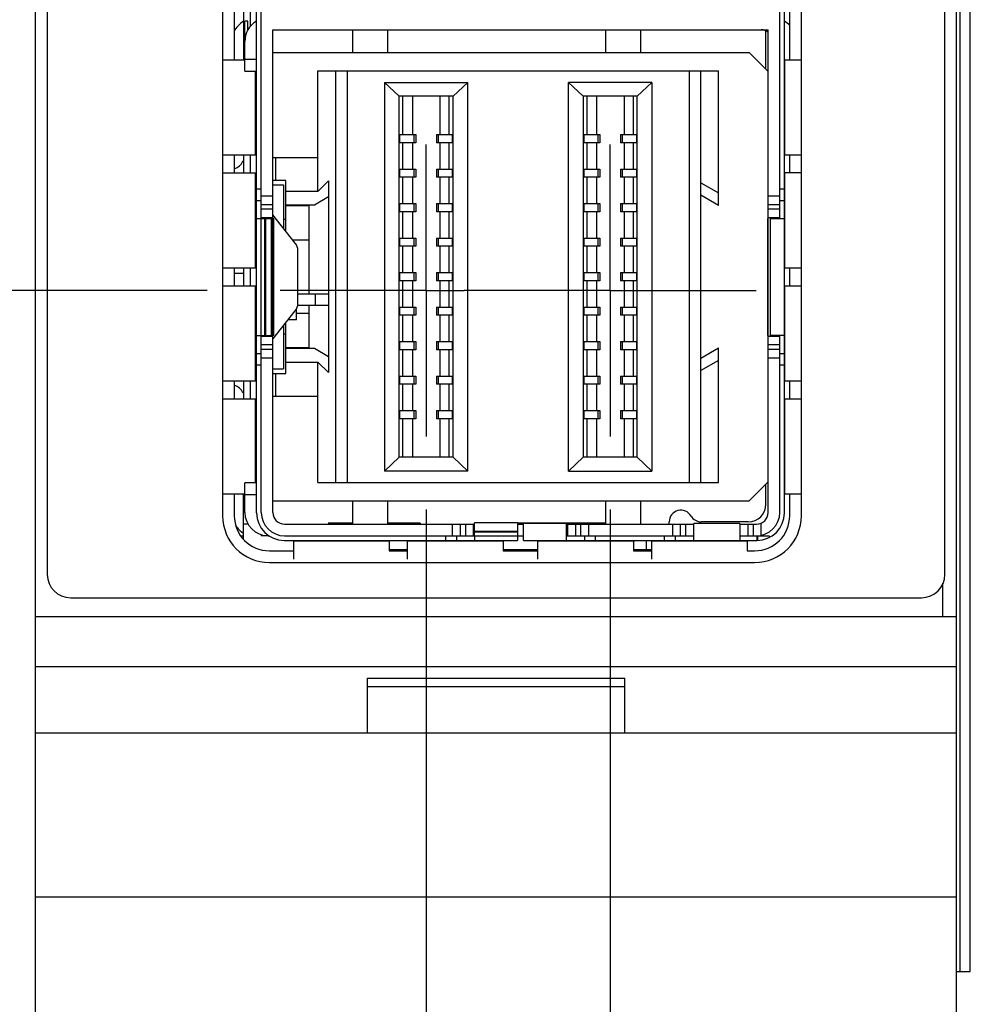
# Model space of a CAD drawing. Header units: inches. Extents: x 0.2 to 16.8, y 0.2 to 10.8.
# Tile 4 of 26: x 4.4 to 5.2, y 3.9 to 4.7. Entities that reach past the tile are written whole.
import ezdxf

# ---------------------------------------------------------------- set-up
doc = ezdxf.new("R2010")
doc.units = ezdxf.units.IN
doc.header["$LTSCALE"] = 0.935
doc.header["$MEASUREMENT"] = 0
doc.linetypes.add('CENTER', pattern=[0.6, 0.375, -0.075, 0.075, -0.075])
doc.layers.get('0').update_dxf_attribs({"linetype": 'CONTINUOUS'})
doc.layers.add('DEFAULT_1', color=7, linetype='CENTER')
doc.layers.add('DIMENSIONS', color=7, linetype='CONTINUOUS')
doc.styles.get("Standard").update_dxf_attribs({"font": 'txt', "width": 0.8})
doc.dimstyles.new('DIMSTYLE_1', dxfattribs={"dimtxt": 0.125, "dimasz": 0.18, "dimexe": 0.125, "dimexo": 0.0625, "dimgap": 0.09, "dimtad": 0, "dimtih": 1, "dimtoh": 1, "dimzin": 4, "dimdsep": 46, "dimtxsty": 'STANDARD', "dimblk": '_FILLED', "dimblk1": '_FILLED', "dimblk2": '_FILLED', "dimcen": 0.09, "dimadec": 0, "dimazin": 0, "dimtp": 0.005, "dimtm": 0.005, "dimtfac": 1, "dimtofl": 0, "dimtmove": 0, "dimatfit": 3, "dimldrblk": '_FILLED', "dimfxl": 1, "dimtolj": 1, "dimtzin": 4, "dimarcsym": 0})

# ---------------------------------------------------------------- blocks, each defined once
blk = doc.blocks.new('*D6')
at = {"layer": 'DIMENSIONS', "color": 2, "linetype": 'CONTINUOUS'}
blk.add_line((4.45069, 7.18973), (3.95769, 7.18973), dxfattribs=at)
at = {"layer": 'DIMENSIONS', "color": 2, "linetype": 'CONTINUOUS', "insert": (3.89519, 7.25223), "char_height": 0.125, "width": 1.125, "attachment_point": 3, "line_spacing_factor": 0.9}
blk.add_mtext('3.77{\\Ftxt.shx;\\W1.000000;\\H0.125000; }[95.8]', dxfattribs=at)
blk = doc.blocks.new('_FILLED')
at = {"color": 0, "linetype": 'BYBLOCK'}
blk.add_solid([(0, 0), (-1, 0.1736), (-1, -0.1736)], dxfattribs=at)
blk = doc.blocks.new('*D8')
at = {"layer": 'DIMENSIONS', "color": 2, "linetype": 'CONTINUOUS'}
blk.add_line((4.50048, 6.07851), (3.95769, 6.07851), dxfattribs=at)
at = {"layer": 'DIMENSIONS', "color": 2, "linetype": 'CONTINUOUS', "insert": (3.89519, 6.14101), "char_height": 0.125, "width": 1.125, "attachment_point": 3, "line_spacing_factor": 0.9}
blk.add_mtext('2.66{\\Ftxt.shx;\\W1.000000;\\H0.125000; }[67.6]', dxfattribs=at)
blk = doc.blocks.new('*D9')
at = {"layer": 'DIMENSIONS', "color": 2, "linetype": 'CONTINUOUS'}
blk.add_line((4.38319, 8.23874), (3.95769, 8.23874), dxfattribs=at)
at = {"layer": 'DIMENSIONS', "color": 2, "linetype": 'CONTINUOUS', "insert": (3.89519, 8.30124), "char_height": 0.125, "width": 1.225, "attachment_point": 3, "line_spacing_factor": 0.9}
blk.add_mtext('4.82{\\Ftxt.shx;\\W1.000000;\\H0.125000; }[122.5]', dxfattribs=at)
blk = doc.blocks.new('*D10')
at = {"layer": 'DIMENSIONS', "color": 2, "linetype": 'CONTINUOUS'}
blk.add_line((4.54183, 4.5037), (3.95769, 4.5037), dxfattribs=at)
at = {"layer": 'DIMENSIONS', "color": 2, "linetype": 'CONTINUOUS', "insert": (3.89519, 4.5662), "char_height": 0.125, "width": 1.425, "attachment_point": 3, "line_spacing_factor": 0.9}
blk.add_mtext('2X 1.09{\\Ftxt.shx;\\W1.000000;\\H0.125000; }[27.6]', dxfattribs=at)
blk = doc.blocks.new('*D11')
at = {"layer": 'DIMENSIONS', "color": 2, "linetype": 'CONTINUOUS'}
blk.add_line((4.54183, 4.96039), (3.95769, 4.96039), dxfattribs=at)
at = {"layer": 'DIMENSIONS', "color": 2, "linetype": 'CONTINUOUS', "insert": (3.89519, 5.02289), "char_height": 0.125, "width": 1.425, "attachment_point": 3, "line_spacing_factor": 0.9}
blk.add_mtext('2X 1.54{\\Ftxt.shx;\\W1.000000;\\H0.125000; }[39.2]', dxfattribs=at)
blk = doc.blocks.new('*D16')
at = {"layer": 'DIMENSIONS', "color": 2, "linetype": 'CONTINUOUS'}
blk.add_line((4.72933, 4.3162), (4.72933, 2.78533), dxfattribs=at)
at = {"layer": 'DIMENSIONS', "color": 2, "linetype": 'CONTINUOUS', "insert": (4.66683, 2.72283), "char_height": 0.125, "width": 1.025, "attachment_point": 3, "rotation": 90, "line_spacing_factor": 0.9}
blk.add_mtext('2X .04{\\Ftxt.shx;\\W1.000000;\\H0.125000; }[1]', dxfattribs=at)
blk = doc.blocks.new('*D17')
at = {"layer": 'DIMENSIONS', "color": 2, "linetype": 'CONTINUOUS'}
blk.add_line((4.88681, 4.3162), (4.88681, 2.78533), dxfattribs=at)
at = {"layer": 'DIMENSIONS', "color": 2, "linetype": 'CONTINUOUS', "insert": (4.82431, 2.72283), "char_height": 0.125, "width": 1.025, "attachment_point": 3, "rotation": 90, "line_spacing_factor": 0.9}
blk.add_mtext('2X .20{\\Ftxt.shx;\\W1.000000;\\H0.125000; }[5]', dxfattribs=at)

msp = doc.modelspace()

# ---------------------------------------------------------------- linework, layer by layer
at = {"color": 7, "linetype": 'CONTINUOUS'}
for p, q in [((4.39519, 3.22283), (4.39519, 8.36074)), ((5.18319, 3.22283), (5.18319, 8.36074)), ((4.40519, 8.33074), (4.40519, 4.26074)), ((5.17319, 4.26074), (5.17319, 8.33074)), ((5.19491, 3.92074), (5.19491, 7.92074)), ((4.55519, 5.15253), (4.55519, 4.31093)), ((4.58427, 4.31342), (4.58427, 5.15019)), ((4.58821, 4.31373), (4.58821, 5.14988)), ((5.03588, 4.31342), (5.03588, 5.15019)), ((5.05039, 4.31093), (5.05039, 5.15253)), ((5.03194, 4.56527), (5.03194, 4.89834)), ((4.56519, 4.76245), (4.56519, 4.70116)), ((4.57315, 4.76245), (4.57315, 4.70144)), ((5.04039, 4.70116), (5.04039, 4.76245)), ((4.57689, 4.73413), (4.57421, 4.73413)), ((4.57421, 4.71681), (4.57421, 4.73413)), ((4.57689, 4.72681), (4.57689, 4.73413)), ((4.56583, 4.72681), (4.56519, 4.72681)), ((4.59821, 4.72681), (5.02194, 4.72681)), ((4.59821, 4.31373), (4.59821, 4.72681)), ((4.66665, 4.70744), (4.66665, 4.72681)), ((4.69618, 4.72681), (4.69618, 4.70744)), ((4.88319, 4.70744), (4.88319, 4.72681)), ((4.91272, 4.72681), (4.91272, 4.70744)), ((5.01997, 4.69313), (5.01997, 4.72598)), ((5.02194, 4.31373), (5.02194, 4.72681)), ((4.57421, 4.69144), (4.57421, 4.71681)), ((4.59821, 4.70744), (5.00567, 4.70744)), ((5.02194, 4.69116), (5.00567, 4.70744)), ((4.55519, 4.70116), (4.57421, 4.70116)), ((5.03634, 4.70116), (5.05039, 4.70116)), ((4.57421, 4.69144), (4.58427, 4.69144)), ((4.63673, 4.69169), (4.9794, 4.69169)), ((4.63673, 4.58853), (4.63673, 4.69169)), ((4.65173, 4.69169), (4.65173, 4.33933)), ((4.66173, 4.69169), (4.66173, 4.33933)), ((4.9544, 4.69169), (4.9544, 4.33933)), ((4.9644, 4.33933), (4.9644, 4.69169)), ((4.9794, 4.57653), (4.9794, 4.69169)), ((4.69362, 4.68185), (4.76503, 4.68185)), ((4.69362, 4.68185), (4.70612, 4.67004)), ((4.69362, 4.68185), (4.69362, 4.34917)), ((4.75253, 4.67004), (4.76503, 4.68185)), ((4.76503, 4.34917), (4.76503, 4.68185)), ((4.92251, 4.68185), (4.8511, 4.68185)), ((4.8636, 4.67004), (4.8511, 4.68185)), ((4.8511, 4.34917), (4.8511, 4.68185)), ((4.92251, 4.68185), (4.91002, 4.67004)), ((4.92251, 4.68185), (4.92251, 4.34917)), ((4.75254, 4.67004), (4.70612, 4.67004)), ((4.70612, 4.36098), (4.70612, 4.67004)), ((4.7095, 4.63712), (4.7095, 4.67004)), ((4.71752, 4.67004), (4.71752, 4.63712)), ((4.74114, 4.67004), (4.74114, 4.63712)), ((4.74915, 4.63712), (4.74915, 4.67004)), ((4.75254, 4.36098), (4.75254, 4.67004)), ((4.91002, 4.67004), (4.8636, 4.67004)), ((4.8636, 4.67004), (4.8636, 4.36098)), ((4.86698, 4.63712), (4.86698, 4.67004)), ((4.875, 4.67004), (4.875, 4.63712)), ((4.89862, 4.67004), (4.89862, 4.63712)), ((4.90663, 4.63712), (4.90663, 4.67004)), ((4.91002, 4.36098), (4.91002, 4.67004)), ((4.70672, 4.63712), (4.72049, 4.63712)), ((4.70672, 4.63012), (4.70672, 4.63712)), ((4.72049, 4.63712), (4.72049, 4.63012)), ((4.73817, 4.63712), (4.75194, 4.63712)), ((4.73817, 4.63712), (4.73817, 4.63012)), ((4.75194, 4.63012), (4.75194, 4.63712)), ((4.8642, 4.63712), (4.87797, 4.63712)), ((4.8642, 4.63712), (4.8642, 4.63012)), ((4.87797, 4.63712), (4.87797, 4.63012)), ((4.89565, 4.63712), (4.90942, 4.63712)), ((4.89565, 4.63712), (4.89565, 4.63012)), ((4.90942, 4.63712), (4.90942, 4.63012)), ((4.72049, 4.63012), (4.70672, 4.63012)), ((4.7095, 4.60759), (4.7095, 4.63012)), ((4.71752, 4.63012), (4.71752, 4.60759)), ((4.75194, 4.63012), (4.73817, 4.63012)), ((4.74114, 4.63012), (4.74114, 4.60759)), ((4.74915, 4.60759), (4.74915, 4.63012)), ((4.87797, 4.63012), (4.8642, 4.63012)), ((4.86698, 4.60759), (4.86698, 4.63012)), ((4.875, 4.63012), (4.875, 4.60759)), ((4.90942, 4.63012), (4.89565, 4.63012)), ((4.89862, 4.63012), (4.89862, 4.60759)), ((4.90663, 4.60759), (4.90663, 4.63012)), ((4.58423, 4.61946), (4.55519, 4.61946)), ((4.56519, 4.61946), (4.56519, 4.60446)), ((4.57315, 4.61946), (4.57315, 4.60446)), ((5.05039, 4.61946), (5.03587, 4.61946)), ((5.04039, 4.60446), (5.04039, 4.61946)), ((4.59819, 4.61763), (4.63673, 4.61763)), ((4.60036, 4.61763), (4.60036, 4.59795)), ((4.55519, 4.60446), (4.58423, 4.60446)), ((4.70672, 4.60759), (4.72049, 4.60759)), ((4.70672, 4.60059), (4.70672, 4.60759)), ((4.72049, 4.60759), (4.72049, 4.60059)), ((4.73817, 4.60759), (4.75194, 4.60759)), ((4.73817, 4.60759), (4.73817, 4.60059)), ((4.75194, 4.60059), (4.75194, 4.60759)), ((4.8642, 4.60759), (4.87797, 4.60759)), ((4.8642, 4.60759), (4.8642, 4.60059)), ((4.87797, 4.60759), (4.87797, 4.60059)), ((4.89565, 4.60759), (4.90942, 4.60759)), ((4.89565, 4.60759), (4.89565, 4.60059)), ((4.90942, 4.60759), (4.90942, 4.60059)), ((5.05039, 4.60446), (5.03634, 4.60446)), ((4.60925, 4.59795), (4.59821, 4.59795)), ((4.59821, 4.59401), (4.60728, 4.59401)), ((4.60728, 4.59401), (4.60728, 4.55693)), ((4.60925, 4.55443), (4.60925, 4.59795)), ((4.63673, 4.58853), (4.64582, 4.59763)), ((4.64582, 4.59763), (4.64582, 4.50082)), ((4.72049, 4.60059), (4.70672, 4.60059)), ((4.7095, 4.57806), (4.7095, 4.60059)), ((4.71752, 4.60059), (4.71752, 4.57806)), ((4.75194, 4.60059), (4.73817, 4.60059)), ((4.74114, 4.60059), (4.74114, 4.57806)), ((4.74915, 4.57806), (4.74915, 4.60059)), ((4.87797, 4.60059), (4.8642, 4.60059)), ((4.86698, 4.57806), (4.86698, 4.60059)), ((4.875, 4.60059), (4.875, 4.57806)), ((4.90942, 4.60059), (4.89565, 4.60059)), ((4.89862, 4.60059), (4.89862, 4.57806)), ((4.90663, 4.57806), (4.90663, 4.60059)), ((4.9644, 4.59582), (4.9794, 4.58716)), ((4.63673, 4.58853), (4.60925, 4.58853)), ((4.9794, 4.57653), (4.9644, 4.58519)), ((5.03194, 4.58441), (5.02194, 4.58441)), ((4.63373, 4.5768), (4.60925, 4.5768)), ((4.60925, 4.57653), (4.62893, 4.57653)), ((4.62893, 4.5768), (4.62893, 4.50082)), ((4.64582, 4.58378), (4.63373, 4.5768)), ((4.70672, 4.57806), (4.72049, 4.57806)), ((4.70672, 4.57106), (4.70672, 4.57806)), ((4.72049, 4.57806), (4.72049, 4.57106)), ((4.73817, 4.57806), (4.75194, 4.57806)), ((4.73817, 4.57806), (4.73817, 4.57106)), ((4.75194, 4.57106), (4.75194, 4.57806)), ((4.8642, 4.57806), (4.87797, 4.57806)), ((4.8642, 4.57806), (4.8642, 4.57106)), ((4.87797, 4.57806), (4.87797, 4.57106)), ((4.89565, 4.57806), (4.90942, 4.57806)), ((4.89565, 4.57806), (4.89565, 4.57106)), ((4.90942, 4.57806), (4.90942, 4.57106)), ((4.6174, 4.54411), (4.59821, 4.56842)), ((4.72049, 4.57106), (4.70672, 4.57106)), ((4.7095, 4.54854), (4.7095, 4.57106)), ((4.71752, 4.57106), (4.71752, 4.54854)), ((4.75194, 4.57106), (4.73817, 4.57106)), ((4.74114, 4.57106), (4.74114, 4.54854)), ((4.74915, 4.54854), (4.74915, 4.57106)), ((4.87797, 4.57106), (4.8642, 4.57106)), ((4.86698, 4.54854), (4.86698, 4.57106)), ((4.875, 4.57106), (4.875, 4.54854)), ((4.90942, 4.57106), (4.89565, 4.57106)), ((4.89862, 4.57106), (4.89862, 4.54854)), ((4.90663, 4.54854), (4.90663, 4.57106)), ((4.58427, 4.56527), (4.59691, 4.56527)), ((4.59691, 4.46527), (4.59691, 4.56527)), ((4.59821, 4.56527), (4.59892, 4.56527)), ((4.59901, 4.46527), (4.59901, 4.56527)), ((4.60728, 4.56472), (4.60925, 4.56472)), ((5.02131, 4.56527), (5.02194, 4.56527)), ((5.02131, 4.56527), (5.02131, 4.46527)), ((5.02358, 4.56527), (5.03588, 4.56527)), ((5.02358, 4.56527), (5.02358, 4.46527)), ((4.61511, 4.54701), (4.62893, 4.54701)), ((4.70672, 4.54854), (4.72049, 4.54854)), ((4.70672, 4.54154), (4.70672, 4.54854)), ((4.72049, 4.54854), (4.72049, 4.54154)), ((4.73817, 4.54854), (4.75194, 4.54854)), ((4.73817, 4.54854), (4.73817, 4.54154)), ((4.75194, 4.54154), (4.75194, 4.54854)), ((4.8642, 4.54854), (4.87797, 4.54854)), ((4.8642, 4.54854), (4.8642, 4.54154)), ((4.87797, 4.54854), (4.87797, 4.54154)), ((4.89565, 4.54854), (4.90942, 4.54854)), ((4.89565, 4.54854), (4.89565, 4.54154)), ((4.90942, 4.54854), (4.90942, 4.54154)), ((4.61955, 4.49262), (4.61955, 4.53791)), ((4.72049, 4.54154), (4.70672, 4.54154)), ((4.7095, 4.51901), (4.7095, 4.54154)), ((4.71752, 4.54154), (4.71752, 4.51901)), ((4.75194, 4.54154), (4.73817, 4.54154)), ((4.74114, 4.54154), (4.74114, 4.51901)), ((4.74915, 4.51901), (4.74915, 4.54154)), ((4.87797, 4.54154), (4.8642, 4.54154)), ((4.86698, 4.51901), (4.86698, 4.54154)), ((4.875, 4.54154), (4.875, 4.51901)), ((4.90942, 4.54154), (4.89565, 4.54154)), ((4.89862, 4.54154), (4.89862, 4.51901)), ((4.90663, 4.51901), (4.90663, 4.54154)), ((4.58423, 4.52277), (4.55519, 4.52277)), ((4.56519, 4.52277), (4.56519, 4.50777)), ((4.57315, 4.51825), (4.56519, 4.51825)), ((4.57315, 4.52277), (4.57315, 4.50777)), ((4.70672, 4.51901), (4.72049, 4.51901)), ((4.70672, 4.51201), (4.70672, 4.51901)), ((4.72049, 4.51901), (4.72049, 4.51201)), ((4.73817, 4.51901), (4.75194, 4.51901)), ((4.73817, 4.51901), (4.73817, 4.51201)), ((4.75194, 4.51201), (4.75194, 4.51901)), ((4.8642, 4.51901), (4.87797, 4.51901)), ((4.8642, 4.51901), (4.8642, 4.51201)), ((4.87797, 4.51901), (4.87797, 4.51201)), ((4.89565, 4.51901), (4.90942, 4.51901)), ((4.89565, 4.51901), (4.89565, 4.51201)), ((4.90942, 4.51901), (4.90942, 4.51201)), ((5.05039, 4.52277), (5.03587, 4.52277)), ((5.04039, 4.50777), (5.04039, 4.52277)), ((4.72049, 4.51201), (4.70672, 4.51201)), ((4.7095, 4.48948), (4.7095, 4.51201)), ((4.71752, 4.51201), (4.71752, 4.48948)), ((4.75194, 4.51201), (4.73817, 4.51201)), ((4.74114, 4.51201), (4.74114, 4.48948)), ((4.74915, 4.48948), (4.74915, 4.51201)), ((4.87797, 4.51201), (4.8642, 4.51201)), ((4.86698, 4.48948), (4.86698, 4.51201)), ((4.875, 4.51201), (4.875, 4.48948)), ((4.90942, 4.51201), (4.89565, 4.51201)), ((4.89862, 4.51201), (4.89862, 4.48948)), ((4.90663, 4.48948), (4.90663, 4.51201)), ((4.55519, 4.50777), (4.58423, 4.50777)), ((4.61955, 4.50082), (4.64615, 4.50082)), ((4.64615, 4.49082), (4.64615, 4.50082)), ((5.03634, 4.50777), (5.05039, 4.50777)), ((4.59821, 4.46212), (4.6174, 4.48643)), ((4.61846, 4.47872), (4.61846, 4.48814)), ((4.62893, 4.48401), (4.61846, 4.48401)), ((4.64615, 4.49082), (4.61955, 4.49082)), ((4.62893, 4.49082), (4.62893, 4.45422)), ((4.64582, 4.49082), (4.64582, 4.43339)), ((4.70672, 4.48948), (4.72049, 4.48948)), ((4.70672, 4.48248), (4.70672, 4.48948)), ((4.72049, 4.48948), (4.72049, 4.48248)), ((4.73817, 4.48948), (4.75194, 4.48948)), ((4.73817, 4.48948), (4.73817, 4.48248)), ((4.75194, 4.48248), (4.75194, 4.48948)), ((4.8642, 4.48948), (4.87797, 4.48948)), ((4.8642, 4.48948), (4.8642, 4.48248)), ((4.87797, 4.48948), (4.87797, 4.48248)), ((4.89565, 4.48948), (4.90942, 4.48948)), ((4.89565, 4.48948), (4.89565, 4.48248)), ((4.90942, 4.48948), (4.90942, 4.48248)), ((4.60925, 4.43259), (4.60925, 4.47611)), ((4.61846, 4.47872), (4.61131, 4.47872)), ((4.72049, 4.48248), (4.70672, 4.48248)), ((4.7095, 4.45995), (4.7095, 4.48248)), ((4.71752, 4.48248), (4.71752, 4.45995)), ((4.75194, 4.48248), (4.73817, 4.48248)), ((4.74114, 4.48248), (4.74114, 4.45995)), ((4.74915, 4.45995), (4.74915, 4.48248)), ((4.87797, 4.48248), (4.8642, 4.48248)), ((4.86698, 4.45995), (4.86698, 4.48248)), ((4.875, 4.48248), (4.875, 4.45995)), ((4.90942, 4.48248), (4.89565, 4.48248)), ((4.89862, 4.48248), (4.89862, 4.45995)), ((4.90663, 4.45995), (4.90663, 4.48248)), ((4.60728, 4.47361), (4.60728, 4.43653)), ((4.60925, 4.4663), (4.60728, 4.4663)), ((4.58427, 4.46527), (4.59691, 4.46527)), ((4.59901, 4.46527), (4.59821, 4.46527)), ((4.70672, 4.45995), (4.72049, 4.45995)), ((4.70672, 4.45295), (4.70672, 4.45995)), ((4.72049, 4.45995), (4.72049, 4.45295)), ((4.73817, 4.45995), (4.75194, 4.45995)), ((4.73817, 4.45995), (4.73817, 4.45295)), ((4.75194, 4.45295), (4.75194, 4.45995)), ((4.8642, 4.45995), (4.87797, 4.45995)), ((4.8642, 4.45995), (4.8642, 4.45295)), ((4.87797, 4.45995), (4.87797, 4.45295)), ((4.89565, 4.45995), (4.90942, 4.45995)), ((4.89565, 4.45995), (4.89565, 4.45295)), ((4.90942, 4.45995), (4.90942, 4.45295)), ((5.02194, 4.46527), (5.02131, 4.46527)), ((5.03588, 4.46527), (5.02358, 4.46527)), ((5.03194, 4.31373), (5.03194, 4.46527)), ((4.62893, 4.45449), (4.60925, 4.45449)), ((4.60925, 4.45422), (4.63373, 4.45422)), ((4.63373, 4.45422), (4.64582, 4.44724)), ((4.72049, 4.45295), (4.70672, 4.45295)), ((4.7095, 4.43043), (4.7095, 4.45295)), ((4.71752, 4.45295), (4.71752, 4.43043)), ((4.75194, 4.45295), (4.73817, 4.45295)), ((4.74114, 4.45295), (4.74114, 4.43043)), ((4.74915, 4.43043), (4.74915, 4.45295)), ((4.87797, 4.45295), (4.8642, 4.45295)), ((4.86698, 4.43043), (4.86698, 4.45295)), ((4.875, 4.45295), (4.875, 4.43043)), ((4.90942, 4.45295), (4.89565, 4.45295)), ((4.89862, 4.45295), (4.89862, 4.43043)), ((4.90663, 4.43043), (4.90663, 4.45295)), ((4.9644, 4.44583), (4.9794, 4.45449)), ((4.9794, 4.33933), (4.9794, 4.45449)), ((4.60925, 4.44249), (4.63673, 4.44249)), ((4.64582, 4.43339), (4.63673, 4.44249)), ((4.63673, 4.33933), (4.63673, 4.44249)), ((4.9794, 4.44385), (4.9644, 4.43519)), ((4.59821, 4.43653), (4.60728, 4.43653)), ((4.59821, 4.43259), (4.60925, 4.43259)), ((4.60036, 4.43259), (4.60036, 4.41291)), ((4.58423, 4.42608), (4.55519, 4.42608)), ((4.56519, 4.42608), (4.56519, 4.41108)), ((4.57315, 4.42608), (4.57315, 4.41108)), ((4.70672, 4.43043), (4.72049, 4.43043)), ((4.70672, 4.42343), (4.70672, 4.43043)), ((4.72049, 4.43043), (4.72049, 4.42343)), ((4.73817, 4.43043), (4.75194, 4.43043)), ((4.73817, 4.43043), (4.73817, 4.42343)), ((4.75194, 4.42343), (4.75194, 4.43043)), ((4.8642, 4.43043), (4.87797, 4.43043)), ((4.8642, 4.43043), (4.8642, 4.42343)), ((4.87797, 4.43043), (4.87797, 4.42343)), ((4.89565, 4.43043), (4.90942, 4.43043)), ((4.89565, 4.43043), (4.89565, 4.42343)), ((4.90942, 4.43043), (4.90942, 4.42343)), ((5.05039, 4.42608), (5.03587, 4.42608)), ((5.04039, 4.41108), (5.04039, 4.42608)), ((4.72049, 4.42343), (4.70672, 4.42343)), ((4.7095, 4.4009), (4.7095, 4.42343)), ((4.71752, 4.42343), (4.71752, 4.4009)), ((4.75194, 4.42343), (4.73817, 4.42343)), ((4.74114, 4.42343), (4.74114, 4.4009)), ((4.74915, 4.4009), (4.74915, 4.42343)), ((4.87797, 4.42343), (4.8642, 4.42343)), ((4.86698, 4.4009), (4.86698, 4.42343)), ((4.875, 4.42343), (4.875, 4.4009)), ((4.90942, 4.42343), (4.89565, 4.42343)), ((4.89862, 4.42343), (4.89862, 4.4009)), ((4.90663, 4.4009), (4.90663, 4.42343)), ((4.55519, 4.41108), (4.58423, 4.41108)), ((4.63673, 4.41291), (4.59821, 4.41291)), ((5.03634, 4.41108), (5.05039, 4.41108)), ((4.70672, 4.4009), (4.72049, 4.4009)), ((4.70672, 4.3939), (4.70672, 4.4009)), ((4.72049, 4.4009), (4.72049, 4.3939)), ((4.73817, 4.4009), (4.75194, 4.4009)), ((4.73817, 4.4009), (4.73817, 4.3939)), ((4.75194, 4.3939), (4.75194, 4.4009)), ((4.8642, 4.4009), (4.87797, 4.4009)), ((4.8642, 4.4009), (4.8642, 4.3939)), ((4.87797, 4.4009), (4.87797, 4.3939)), ((4.89565, 4.4009), (4.90942, 4.4009)), ((4.89565, 4.4009), (4.89565, 4.3939)), ((4.90942, 4.4009), (4.90942, 4.3939)), ((4.72049, 4.3939), (4.70672, 4.3939)), ((4.7095, 4.36098), (4.7095, 4.3939)), ((4.71752, 4.3939), (4.71752, 4.36098)), ((4.75194, 4.3939), (4.73817, 4.3939)), ((4.74114, 4.3939), (4.74114, 4.36098)), ((4.74915, 4.36098), (4.74915, 4.3939)), ((4.87797, 4.3939), (4.8642, 4.3939)), ((4.86698, 4.36098), (4.86698, 4.3939)), ((4.875, 4.3939), (4.875, 4.36098)), ((4.90942, 4.3939), (4.89565, 4.3939)), ((4.89862, 4.3939), (4.89862, 4.36098)), ((4.90663, 4.36098), (4.90663, 4.3939)), ((4.69362, 4.34917), (4.70612, 4.36098)), ((4.75253, 4.36098), (4.70612, 4.36098)), ((4.76503, 4.34917), (4.75253, 4.36098)), ((4.8511, 4.34917), (4.8636, 4.36098)), ((4.91001, 4.36098), (4.8636, 4.36098)), ((4.91002, 4.36098), (4.92251, 4.34917)), ((4.76503, 4.34917), (4.69362, 4.34917)), ((4.8511, 4.34917), (4.92251, 4.34917)), ((5.00567, 4.32358), (5.02194, 4.33986)), ((4.58427, 4.3391), (4.57421, 4.3391)), ((4.57421, 4.31373), (4.57421, 4.3391)), ((4.63673, 4.33933), (4.9794, 4.33933)), ((5.01997, 4.3207), (5.01997, 4.33789)), ((4.57421, 4.32938), (4.55519, 4.32938)), ((4.56519, 4.32938), (4.56519, 4.31093)), ((4.57315, 4.29107), (4.57315, 4.3291)), ((4.59821, 4.32358), (5.00567, 4.32358)), ((4.66665, 4.30373), (4.66665, 4.32358)), ((4.69618, 4.32358), (4.69618, 4.30373)), ((4.88319, 4.30373), (4.88319, 4.32358)), ((4.91272, 4.32358), (4.91272, 4.30373)), ((5.05039, 4.32938), (5.03588, 4.32938)), ((5.04039, 4.31093), (5.04039, 4.32938)), ((4.57713, 4.30373), (4.57315, 4.30373)), ((4.60821, 4.30373), (4.77079, 4.30373)), ((4.66665, 4.30461), (4.64548, 4.30461)), ((4.72422, 4.30461), (4.69618, 4.30461)), ((4.72422, 4.30461), (4.72422, 4.30373)), ((4.75165, 4.30373), (4.75165, 4.29373)), ((4.80757, 4.30473), (4.77079, 4.30473)), ((4.77079, 4.29373), (4.77079, 4.30473)), ((4.80757, 4.30473), (4.80757, 4.2898)), ((4.88319, 4.30461), (4.80757, 4.30461)), ((4.80757, 4.30373), (4.81257, 4.30373)), ((4.84919, 4.30436), (4.81257, 4.30436)), ((4.81257, 4.2898), (4.81257, 4.30436)), ((4.84919, 4.30436), (4.84919, 4.2898)), ((4.84919, 4.30373), (4.95824, 4.30373)), ((4.93733, 4.30373), (4.93733, 4.3057)), ((4.99761, 4.30436), (4.95824, 4.30436)), ((4.95824, 4.2898), (4.95824, 4.30436)), ((5.00497, 4.3057), (4.96465, 4.3057)), ((4.99761, 4.30436), (4.99761, 4.2898)), ((4.99761, 4.30373), (5.01194, 4.30373)), ((4.5707, 4.29373), (4.57315, 4.29373)), ((4.58821, 4.29469), (4.58821, 4.29373)), ((4.59514, 4.29373), (4.58821, 4.29373)), ((4.60789, 4.2898), (4.80757, 4.2898)), ((4.60821, 4.29373), (4.81257, 4.29373)), ((4.61608, 4.27365), (4.61608, 4.2898)), ((4.69777, 4.28933), (4.69777, 4.28093)), ((4.71351, 4.27365), (4.71351, 4.2898)), ((4.77096, 4.2898), (4.77096, 4.29373)), ((4.7952, 4.28933), (4.7952, 4.28093)), ((4.81257, 4.2898), (5.01226, 4.2898)), ((4.82495, 4.27365), (4.82495, 4.2898)), ((4.84919, 4.29373), (4.95824, 4.29373)), ((4.90664, 4.28795), (4.9077, 4.2898)), ((4.90664, 4.28933), (4.90664, 4.28093)), ((4.92238, 4.27365), (4.92238, 4.2898)), ((4.99761, 4.29373), (5.02263, 4.29373)), ((5.00407, 4.28933), (5.00407, 4.28093)), ((5.01226, 4.29373), (5.01226, 4.2898)), ((4.59519, 4.28093), (4.61608, 4.28093)), ((4.69777, 4.28192), (4.71351, 4.28192)), ((4.69777, 4.28093), (4.71351, 4.28093)), ((4.7952, 4.28192), (4.82495, 4.28192)), ((4.7952, 4.28093), (4.82495, 4.28093)), ((4.90664, 4.28192), (4.92238, 4.28192)), ((4.90664, 4.28093), (4.92238, 4.28093)), ((5.00407, 4.28093), (5.01039, 4.28093)), ((4.59519, 4.27093), (5.01039, 4.27093)), ((4.42519, 4.24074), (5.15319, 4.24074)), ((4.39519, 4.22483), (5.18319, 4.22483)), ((4.39519, 4.18183), (5.18319, 4.18183)), ((4.67919, 4.17183), (4.89919, 4.17183)), ((4.67919, 4.12483), (4.67919, 4.17183)), ((4.89919, 4.12483), (4.89919, 4.17183)), ((4.67919, 4.16483), (4.89919, 4.16483)), ((5.18319, 4.12483), (4.39519, 4.12483)), ((4.39519, 3.98483), (5.18319, 3.98483)), ((5.18319, 3.92074), (5.19491, 3.92074))]:
    msp.add_line(p, q, dxfattribs=at)
at = {"color": 9, "linetype": 'CONTINUOUS'}
for p, q in [((5.18614, 3.92074), (5.18614, 7.92074)), ((5.19475, 3.92074), (5.19475, 7.92074)), ((4.57901, 4.72979), (4.57901, 4.76245)), ((4.58427, 4.70144), (4.57421, 4.70144)), ((5.03634, 4.61946), (5.03634, 4.70116)), ((4.58308, 4.69144), (4.58308, 4.61946)), ((4.71869, 4.63712), (4.71869, 4.63012)), ((4.73997, 4.63012), (4.73997, 4.63712)), ((4.87617, 4.63712), (4.87617, 4.63012)), ((4.89745, 4.63012), (4.89745, 4.63712)), ((4.57901, 4.60446), (4.57901, 4.61946)), ((4.57315, 4.61401), (4.57246, 4.61428)), ((4.58308, 4.60446), (4.58308, 4.52277)), ((4.71869, 4.60759), (4.71869, 4.60059)), ((4.73997, 4.60059), (4.73997, 4.60759)), ((4.87617, 4.60759), (4.87617, 4.60059)), ((4.89745, 4.60059), (4.89745, 4.60759)), ((5.03634, 4.52277), (5.03634, 4.60446)), ((4.58821, 4.59042), (4.58427, 4.59042)), ((4.59821, 4.58441), (4.58821, 4.58441)), ((5.03588, 4.59042), (5.03194, 4.59042)), ((4.58427, 4.58082), (4.58821, 4.58082)), ((4.58821, 4.57734), (4.59821, 4.57734)), ((4.71869, 4.57806), (4.71869, 4.57106)), ((4.73997, 4.57106), (4.73997, 4.57806)), ((4.87617, 4.57806), (4.87617, 4.57106)), ((4.89745, 4.57106), (4.89745, 4.57806)), ((5.02194, 4.57734), (5.03194, 4.57734)), ((5.03194, 4.58082), (5.03588, 4.58082)), ((4.59821, 4.5732), (4.58821, 4.5732)), ((5.03194, 4.5732), (5.02194, 4.5732)), ((4.58821, 4.56613), (4.59821, 4.56613)), ((4.59121, 4.46527), (4.59121, 4.56527)), ((4.59201, 4.56527), (4.59201, 4.46527)), ((5.02194, 4.56613), (5.03194, 4.56613)), ((4.71869, 4.54854), (4.71869, 4.54154)), ((4.73997, 4.54154), (4.73997, 4.54854)), ((4.87617, 4.54854), (4.87617, 4.54154)), ((4.89745, 4.54154), (4.89745, 4.54854)), ((4.57901, 4.50777), (4.57901, 4.52277)), ((4.71869, 4.51901), (4.71869, 4.51201)), ((4.73997, 4.51201), (4.73997, 4.51901)), ((4.87617, 4.51901), (4.87617, 4.51201)), ((4.89745, 4.51201), (4.89745, 4.51901)), ((4.58308, 4.50777), (4.58308, 4.42608)), ((4.63433, 4.50082), (4.63433, 4.49082)), ((5.03634, 4.42608), (5.03634, 4.50777)), ((4.71869, 4.48948), (4.71869, 4.48248)), ((4.73997, 4.48248), (4.73997, 4.48948)), ((4.87617, 4.48948), (4.87617, 4.48248)), ((4.89745, 4.48248), (4.89745, 4.48948)), ((4.59821, 4.46441), (4.58821, 4.46441)), ((4.71869, 4.45995), (4.71869, 4.45295)), ((4.73997, 4.45295), (4.73997, 4.45995)), ((4.87617, 4.45995), (4.87617, 4.45295)), ((4.89745, 4.45295), (4.89745, 4.45995)), ((5.03194, 4.46441), (5.02194, 4.46441)), ((4.58427, 4.44972), (4.58821, 4.44972)), ((4.58821, 4.45734), (4.59821, 4.45734)), ((4.59821, 4.4532), (4.58821, 4.4532)), ((5.02194, 4.45734), (5.03194, 4.45734)), ((5.03194, 4.4532), (5.02194, 4.4532)), ((5.03194, 4.44972), (5.03588, 4.44972)), ((4.58821, 4.44613), (4.59821, 4.44613)), ((5.02194, 4.44613), (5.03194, 4.44613)), ((4.58427, 4.44012), (4.58821, 4.44012)), ((5.03194, 4.44012), (5.03588, 4.44012)), ((4.57901, 4.41108), (4.57901, 4.42608)), ((4.71869, 4.43043), (4.71869, 4.42343)), ((4.73997, 4.42343), (4.73997, 4.43043)), ((4.87617, 4.43043), (4.87617, 4.42343)), ((4.89745, 4.42343), (4.89745, 4.43043)), ((4.57246, 4.41626), (4.57315, 4.41653)), ((4.58308, 4.41108), (4.58308, 4.3391)), ((5.03634, 4.32938), (5.03634, 4.41108)), ((4.71869, 4.4009), (4.71869, 4.3939)), ((4.73997, 4.3939), (4.73997, 4.4009)), ((4.87617, 4.4009), (4.87617, 4.3939)), ((4.89745, 4.3939), (4.89745, 4.4009)), ((4.57421, 4.3291), (4.58427, 4.3291)), ((4.75872, 4.29373), (4.75872, 4.30373)), ((4.76286, 4.30373), (4.76286, 4.29373)), ((4.76994, 4.29373), (4.76994, 4.30373)), ((4.77079, 4.29773), (4.80757, 4.29773)), ((4.85021, 4.30373), (4.85021, 4.29373)), ((4.85728, 4.29373), (4.85728, 4.30373)), ((4.86143, 4.30373), (4.86143, 4.29373)), ((4.8685, 4.29373), (4.8685, 4.30373)), ((4.93997, 4.30373), (4.93997, 4.29373)), ((4.94704, 4.29373), (4.94704, 4.30373)), ((4.95118, 4.30373), (4.95118, 4.29373)), ((5.00487, 4.29373), (5.00487, 4.30373)), ((5.00901, 4.30373), (5.00901, 4.29373)), ((5.01608, 4.29417), (5.01608, 4.30463)), ((4.61608, 4.28933), (4.69777, 4.28933)), ((4.71351, 4.28933), (4.7952, 4.28933)), ((4.74581, 4.29373), (4.74581, 4.2898)), ((4.75541, 4.29373), (4.75541, 4.2898)), ((4.80757, 4.29673), (4.77079, 4.29673)), ((4.82495, 4.28933), (4.90664, 4.28933)), ((4.86474, 4.29373), (4.86474, 4.2898)), ((4.87434, 4.2898), (4.87434, 4.29373)), ((4.91764, 4.2898), (4.91764, 4.28192)), ((4.92238, 4.28933), (5.00407, 4.28933)), ((4.9331, 4.29373), (4.9331, 4.2898)), ((4.94269, 4.2898), (4.94269, 4.29373)), ((5.01325, 4.28982), (5.01308, 4.29373)), ((5.02263, 4.29373), (5.02327, 4.29252)), ((5.17119, 4.25328), (5.17119, 4.22483))]:
    msp.add_line(p, q, dxfattribs=at)
at = {"color": 7, "linetype": 'CONTINUOUS'}
for centre, radius, start, end in [((4.58315, 4.71681), 0.02, 120, 154.7912), ((4.59421, 4.71681), 0.02, 120.00001, 180), ((5.02594, 4.71677), 0.02, 43.53392, 60.20816), ((5.01604, 4.71681), 0.01, 53.80387, 90), ((4.56315, 4.61795), 0.01, 281.95199, 338.50871), ((4.60955, 4.53791), 0.01, 0, 38.28521), ((4.60955, 4.49262), 0.01, 321.71559, 359.99986), ((4.56315, 4.41259), 0.01, 21.49129, 78.04801), ((4.94733, 4.3057), 0.01, 30, 180), ((5.00497, 4.3207), 0.015, 270, 360), ((4.59519, 4.31093), 0.04, 180, 270), ((4.59519, 4.31093), 0.03, 180, 270), ((4.59421, 4.31373), 0.02, 180.00001, 270), ((4.60789, 4.31342), 0.02362, 180, 270), ((4.60821, 4.31373), 0.02, 180, 270), ((4.60821, 4.31373), 0.01, 180, 270), ((4.96465, 4.3157), 0.01, 210, 270), ((5.01039, 4.31093), 0.04, 270, 360), ((5.01039, 4.31093), 0.03, 270, 360), ((5.01194, 4.31373), 0.02, 270, 360), ((5.01194, 4.31373), 0.01, 270, 360), ((5.01226, 4.31342), 0.02362, 270, 360), ((4.58315, 4.31337), 0.02, 213.30143, 240), ((4.42519, 4.26074), 0.02, 180, 270), ((5.15319, 4.26074), 0.02, 270, 360)]:
    msp.add_arc(centre, radius, start, end, dxfattribs=at)
msp.add_open_spline([(4.59892, 4.56527), (4.59896, 4.56527), (4.59899, 4.56527), (4.59902, 4.56527)], degree=3, dxfattribs=at)
at = {"layer": 'DEFAULT_1', "color": 7, "linetype": 'CENTER'}
for p, q in [((4.72933, 4.5037), (4.72933, 4.6287)), ((4.88681, 4.5037), (4.88681, 4.6287)), ((4.72933, 4.5037), (4.60433, 4.5037)), ((4.72933, 4.5037), (4.76181, 4.5037)), ((4.72933, 4.5037), (4.72933, 4.3787)), ((4.88681, 4.5037), (4.76181, 4.5037)), ((4.88681, 4.5037), (5.01181, 4.5037)), ((4.88681, 4.5037), (4.88681, 4.3787))]:
    msp.add_line(p, q, dxfattribs=at)

# ---------------------------------------------------------------- dimensions: what is measured, and where the dimension line sits
at = {"layer": 'DIMENSIONS', "color": 2, "linetype": 'CONTINUOUS'}
for feature_location, offset, origin, picture, middle in [((4.38319, 8.23874), (-0.4255, 0), (4.44569, 3.41783), '*D9', (3.28269, 8.23874)), ((4.45069, 7.18973), (-0.493, 0), (4.45519, 3.41783), '*D6', (3.33269, 7.18973)), ((4.50048, 6.07851), (-0.54279, 0), (4.56298, 3.41783), '*D8', (3.33269, 6.07851))]:
    dim = msp.add_ordinate_dim(feature_location=feature_location, offset=offset, dtype=0, origin=origin, dimstyle='DIMSTYLE_1', override={"dimtad": 1, "dimtih": 0, "dimtoh": 0}, dxfattribs=at)
    dim.commit()
    dim.dimension.update_dxf_attribs({"geometry": picture, "text_midpoint": middle})
for feature_location, offset, dtype, origin, picture, middle in [((4.54183, 4.96039), (-0.58413, 0), 0, (4.60433, 3.41783), '*D11', (3.18269, 4.96039)), ((4.54183, 4.5037), (-0.58413, 0), 0, (4.60433, 3.41783), '*D10', (3.18269, 4.5037)), ((4.72933, 4.3162), (0, -1.53086), 1, (4.68919, 4.3787), '*D16', (4.72933, 2.21033)), ((4.88681, 4.3162), (0, -1.53086), 1, (4.68919, 4.3787), '*D17', (4.88681, 2.21033))]:
    dim = msp.add_ordinate_dim(feature_location=feature_location, offset=offset, dtype=dtype, origin=origin, text='2X <>', dimstyle='DIMSTYLE_1', override={"dimtad": 1, "dimtih": 0, "dimtoh": 0}, dxfattribs=at)
    dim.commit()
    dim.dimension.update_dxf_attribs({"geometry": picture, "text_midpoint": middle})

doc.saveas('drawing.dxf')
